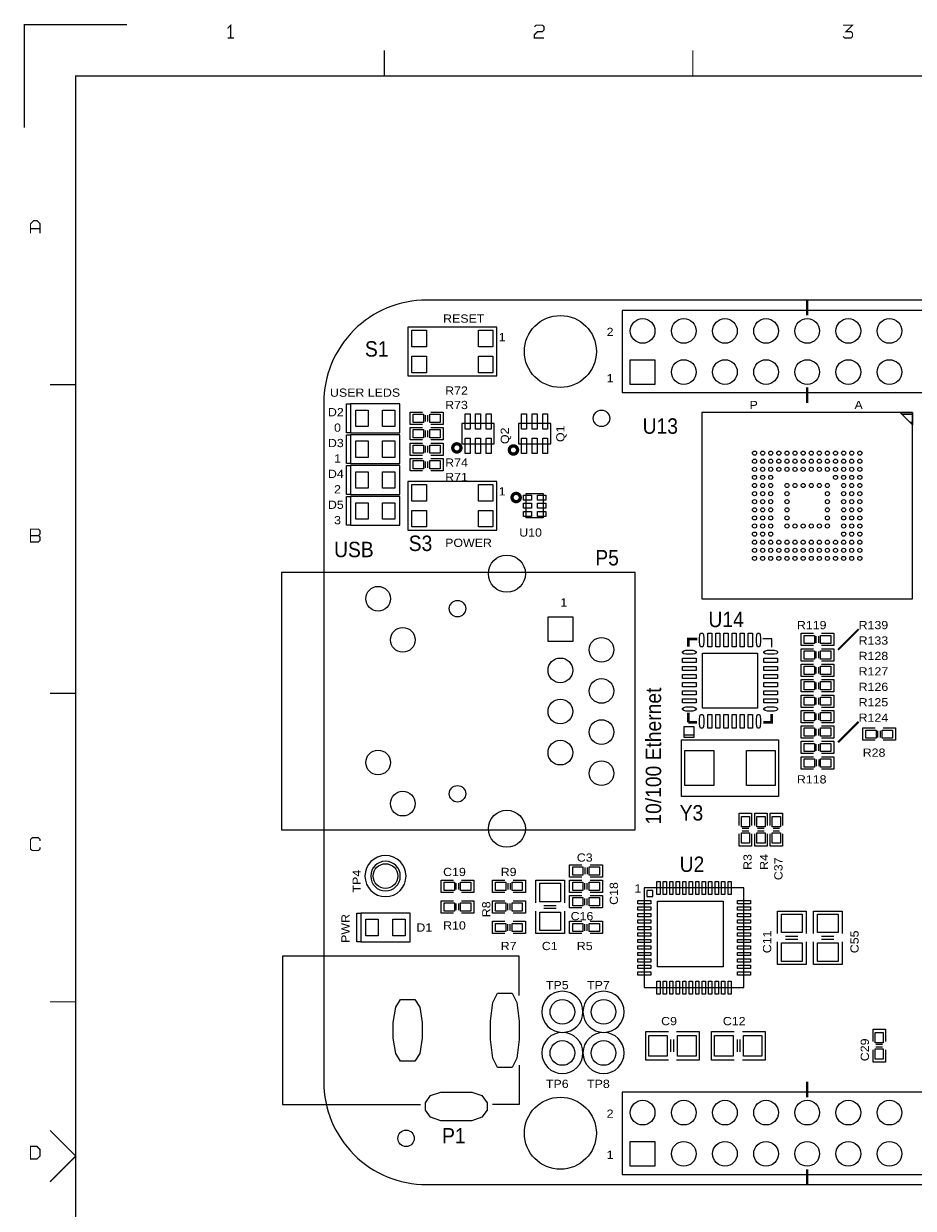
# Model space of a CAD drawing. Extents: x -14006 to 19506, y -9606 to 12409.
# Tile 2 of 20: x -14006 to -5356, y 892 to 12409. Entities that reach past the tile are written whole.
import ezdxf
from ezdxf.enums import TextEntityAlignment as Align

# ---------------------------------------------------------------- set-up
doc = ezdxf.new("R2010")
doc.units = 0
doc.header["$MEASUREMENT"] = 0
doc.layers.get('0').update_dxf_attribs({"linetype": 'CONTINUOUS'})
doc.layers.add('1', color=7, linetype='CONTINUOUS')

# ---------------------------------------------------------------- blocks, each defined once
blk = doc.blocks.new('FIGURE_CIRCLE')
blk.add_circle((0, 0), 0.5)
blk = doc.blocks.new('FIGURE_SQUARE')
blk.add_lwpolyline([(-0.5, -0.5), (-0.5, 0.5), (0.5, 0.5), (0.5, -0.5)], close=True)
blk = doc.blocks.new('FIGURE_OBLONG')
blk.add_lwpolyline([(-0.5, -0.125), (-0.5, 0.125), (-0.416, 0.375), (-0.25, 0.5), (0.25, 0.5), (0.416, 0.375), (0.5, 0.125), (0.5, -0.125), (0.416, -0.375), (0.25, -0.5), (-0.25, -0.5), (-0.416, -0.375)], close=True)

msp = doc.modelspace()

# ---------------------------------------------------------------- linework, layer by layer
at = {"layer": '1'}
for points, const_width in [([(-13000, 12400), (-14000, 12400), (-14000, 11400)], 12), ([(-11993, 12271), (-11993, 12395), (-12024, 12364)], 12), ([(-9040, 12379), (-9024, 12395), (-8962, 12395), (-8947, 12379), (-8947, 12348), (-8962, 12333), (-9009, 12333), (-9040, 12302), (-9040, 12271), (-8947, 12271)], 12), ([(-6040, 12286), (-6024, 12271), (-5962, 12271), (-5947, 12286), (-5947, 12317), (-5962, 12333), (-6009, 12333), (-5947, 12395), (-6040, 12395)], 12), ([(-11962, 12271), (-12024, 12271)], 12), ([(-10500, 12150), (-10500, 11900)], 12), ([(-7500, 11900), (-7500, 12150)], 12), ([(-13500, -9100), (-13500, 11900), (19000, 11900)], 12), ([(-13940, 10371), (-13940, 10464), (-13909, 10495), (-13878, 10495), (-13847, 10464), (-13847, 10371)], 12), ([(-13847, 10417), (-13940, 10417)], 12), ([(-6388, 9572.64), (-6388, 9722.64)], 20), ([(-13750, 8900), (-13500, 8900)], 12), ([(-6388, 8722.64), (-6388, 8872.64)], 20), ([(-13862, 7433), (-13940, 7433)], 12), ([(-5888, 6522.64), (-6088, 6322.64)], 20), ([(-7456, 6427.8), (-7543.16, 6427.8), (-7543.16, 6352.64)], 24), ([(-13500, 5900), (-13750, 5900)], 12), ([(-7543.16, 5710.64), (-7543.16, 5617.48)], 24), ([(-6816, 5617.48), (-6732.84, 5617.48), (-6732.84, 5698.64)], 24), ([(-7543.16, 5617.48), (-7460, 5617.48)], 24), ([(-5888, 5622.64), (-6088, 5422.64)], 20), ([(-13847, 4464), (-13847, 4479), (-13862, 4495), (-13924, 4495), (-13940, 4479), (-13940, 4386), (-13924, 4371), (-13862, 4371), (-13847, 4386), (-13847, 4402)], 12), ([(-13750, 2900), (-13500, 2900)], 12), ([(-6388, 1972.64), (-6388, 2122.64)], 20), ([(-13750, 1650), (-13500, 1400), (-13750, 1150)], 12), ([(-6388, 1122.64), (-6388, 1272.64)], 20)]:
    msp.add_lwpolyline(points, dxfattribs=dict(at, const_width=const_width))
for points in [[(-10088, 9722.64, 0.414214), (-11088, 8722.64)], [(-11088, 2122.64, 0.414214), (-10088, 1122.64)]]:
    msp.add_lwpolyline(points, format="xyb", dxfattribs=at)
for points in [[(512, 9722.64), (-10088, 9722.64)], [(-11088, 8722.64), (-11088, 2122.64)], [(-10128, 8512.64), (-10248, 8512.64), (-10248, 8632.64), (-10128, 8632.64)], [(-10100, 8540.64), (-10100, 8604.64)], [(-10076, 8540.64), (-10076, 8604.64)], [(-10048, 8632.64), (-9928, 8632.64), (-9928, 8512.64)], [(-5468.56, 8614.24), (-5364.36, 8614.24)], [(-5388.56, 8534.24), (-5364.36, 8534.24)], [(-10128, 8362.64), (-10248, 8362.64), (-10248, 8482.64), (-10128, 8482.64)], [(-10100, 8390.64), (-10100, 8454.64)], [(-10076, 8390.64), (-10076, 8454.64)], [(-9928, 8512.64), (-10048, 8512.64)], [(-10048, 8482.64), (-9928, 8482.64), (-9928, 8362.64)], [(-10128, 8212.64), (-10248, 8212.64), (-10248, 8332.64), (-10128, 8332.64)], [(-10100, 8240.64), (-10100, 8304.64)], [(-10076, 8240.64), (-10076, 8304.64)], [(-9928, 8362.64), (-10048, 8362.64)], [(-10048, 8332.64), (-9928, 8332.64), (-9928, 8212.64)], [(-10128, 8062.64), (-10248, 8062.64), (-10248, 8182.64), (-10128, 8182.64)], [(-9928, 8212.64), (-10048, 8212.64)], [(-10048, 8182.64), (-9928, 8182.64), (-9928, 8062.64)], [(-10100, 8090.64), (-10100, 8154.64)], [(-10076, 8090.64), (-10076, 8154.64)], [(-9928, 8062.64), (-10048, 8062.64)], [(-6328, 6362.64), (-6448, 6362.64), (-6448, 6482.64), (-6328, 6482.64)], [(-6300, 6390.64), (-6300, 6454.64)], [(-6276, 6390.64), (-6276, 6454.64)], [(-6248, 6482.64), (-6128, 6482.64), (-6128, 6362.64)], [(-6732.84, 6346.64), (-6732.84, 6427.8), (-6820, 6427.8)], [(-6128, 6362.64), (-6248, 6362.64)], [(-6328, 6212.64), (-6448, 6212.64), (-6448, 6332.64), (-6328, 6332.64)], [(-6300, 6240.64), (-6300, 6304.64)], [(-6276, 6240.64), (-6276, 6304.64)], [(-6248, 6332.64), (-6128, 6332.64), (-6128, 6212.64)], [(-6328, 6062.64), (-6448, 6062.64), (-6448, 6182.64), (-6328, 6182.64)], [(-6300, 6090.64), (-6300, 6154.64)], [(-6276, 6090.64), (-6276, 6154.64)], [(-6128, 6212.64), (-6248, 6212.64)], [(-6248, 6182.64), (-6128, 6182.64), (-6128, 6062.64)], [(-6328, 5912.64), (-6448, 5912.64), (-6448, 6032.64), (-6328, 6032.64)], [(-6300, 5940.64), (-6300, 6004.64)], [(-6276, 5940.64), (-6276, 6004.64)], [(-6128, 6062.64), (-6248, 6062.64)], [(-6248, 6032.64), (-6128, 6032.64), (-6128, 5912.64)], [(-6328, 5762.64), (-6448, 5762.64), (-6448, 5882.64), (-6328, 5882.64)], [(-6128, 5912.64), (-6248, 5912.64)], [(-6248, 5882.64), (-6128, 5882.64), (-6128, 5762.64)], [(-6300, 5790.64), (-6300, 5854.64)], [(-6276, 5790.64), (-6276, 5854.64)], [(-6128, 5762.64), (-6248, 5762.64)], [(-6328, 5612.64), (-6448, 5612.64), (-6448, 5732.64), (-6328, 5732.64)], [(-6300, 5640.64), (-6300, 5704.64)], [(-6276, 5640.64), (-6276, 5704.64)], [(-6248, 5732.64), (-6128, 5732.64), (-6128, 5612.64)], [(-6328, 5462.64), (-6448, 5462.64), (-6448, 5582.64), (-6328, 5582.64)], [(-6300, 5490.64), (-6300, 5554.64)], [(-6276, 5490.64), (-6276, 5554.64)], [(-6128, 5612.64), (-6248, 5612.64)], [(-6248, 5582.64), (-6128, 5582.64), (-6128, 5462.64)], [(-5728, 5442.64), (-5848, 5442.64), (-5848, 5562.64), (-5728, 5562.64)], [(-5700, 5470.64), (-5700, 5534.64)], [(-5676, 5470.64), (-5676, 5534.64)], [(-5648, 5562.64), (-5528, 5562.64), (-5528, 5442.64)], [(-7588, 5494.24), (-7488, 5494.24)], [(-6328, 5312.64), (-6448, 5312.64), (-6448, 5432.64), (-6328, 5432.64)], [(-6128, 5462.64), (-6248, 5462.64)], [(-6248, 5432.64), (-6128, 5432.64), (-6128, 5312.64)], [(-5528, 5442.64), (-5648, 5442.64)], [(-6300, 5340.64), (-6300, 5404.64)], [(-6276, 5340.64), (-6276, 5404.64)], [(-6128, 5312.64), (-6248, 5312.64)], [(-6448, 5282.64), (-6328, 5282.64)], [(-6328, 5162.64), (-6448, 5162.64), (-6448, 5282.64)], [(-6300, 5254.64), (-6300, 5190.64)], [(-6276, 5254.64), (-6276, 5190.64)], [(-6248, 5282.64), (-6128, 5282.64), (-6128, 5162.64), (-6248, 5162.64)], [(-7048, 4612.64), (-7048, 4732.64), (-6928, 4732.64)], [(-6928, 4732.64), (-6928, 4612.64)], [(-6898, 4612.64), (-6898, 4732.64), (-6778, 4732.64)], [(-6778, 4732.64), (-6778, 4612.64)], [(-6748, 4612.64), (-6748, 4732.64), (-6628, 4732.64)], [(-6628, 4732.64), (-6628, 4612.64)], [(-6928, 4532.64), (-6928, 4412.64), (-7048, 4412.64), (-7048, 4532.64)], [(-6956, 4584.64), (-7020, 4584.64)], [(-6956, 4560.64), (-7020, 4560.64)], [(-6778, 4532.64), (-6778, 4412.64), (-6898, 4412.64), (-6898, 4532.64)], [(-6806, 4584.64), (-6870, 4584.64)], [(-6806, 4560.64), (-6870, 4560.64)], [(-6628, 4532.64), (-6628, 4412.64), (-6748, 4412.64), (-6748, 4532.64)], [(-6656, 4584.64), (-6720, 4584.64)], [(-6656, 4560.64), (-6720, 4560.64)], [(-8578, 4112.64), (-8698, 4112.64), (-8698, 4232.64)], [(-8698, 4232.64), (-8578, 4232.64)], [(-8550, 4204.64), (-8550, 4140.64)], [(-8526, 4204.64), (-8526, 4140.64)], [(-8498, 4232.64), (-8378, 4232.64), (-8378, 4112.64), (-8498, 4112.64)], [(-9828, 3962.64), (-9948, 3962.64), (-9948, 4082.64), (-9828, 4082.64)], [(-9800, 3990.64), (-9800, 4054.64)], [(-9776, 3990.64), (-9776, 4054.64)], [(-9748, 4082.64), (-9628, 4082.64), (-9628, 3962.64)], [(-9328, 3962.64), (-9448, 3962.64), (-9448, 4082.64)], [(-9448, 4082.64), (-9328, 4082.64)], [(-9300, 4054.64), (-9300, 3990.64)], [(-9276, 4054.64), (-9276, 3990.64)], [(-9248, 4082.64), (-9128, 4082.64), (-9128, 3962.64), (-9248, 3962.64)], [(-9028, 3862.64), (-9028, 4082.64), (-8748, 4082.64)], [(-8748, 4082.64), (-8748, 3862.64)], [(-8578, 3962.64), (-8698, 3962.64), (-8698, 4082.64), (-8578, 4082.64)], [(-8550, 3990.64), (-8550, 4054.64)], [(-8526, 3990.64), (-8526, 4054.64)], [(-8498, 4082.64), (-8378, 4082.64), (-8378, 3962.64)], [(-9628, 3962.64), (-9748, 3962.64)], [(-8578, 3812.64), (-8698, 3812.64), (-8698, 3932.64), (-8578, 3932.64)], [(-8378, 3962.64), (-8498, 3962.64)], [(-8498, 3932.64), (-8378, 3932.64), (-8378, 3812.64)], [(-9828, 3762.64), (-9948, 3762.64), (-9948, 3882.64), (-9828, 3882.64)], [(-9800, 3790.64), (-9800, 3854.64)], [(-9776, 3790.64), (-9776, 3854.64)], [(-9748, 3882.64), (-9628, 3882.64), (-9628, 3762.64)], [(-9328, 3762.64), (-9448, 3762.64), (-9448, 3882.64), (-9328, 3882.64)], [(-9300, 3790.64), (-9300, 3854.64)], [(-9276, 3790.64), (-9276, 3854.64)], [(-9248, 3882.64), (-9128, 3882.64), (-9128, 3762.64)], [(-8828, 3834.64), (-8948, 3834.64)], [(-8828, 3806.64), (-8948, 3806.64)], [(-8550, 3840.64), (-8550, 3904.64)], [(-8526, 3840.64), (-8526, 3904.64)], [(-8378, 3812.64), (-8498, 3812.64)], [(-9628, 3762.64), (-9748, 3762.64)], [(-9128, 3762.64), (-9248, 3762.64)], [(-8748, 3782.64), (-8748, 3562.64), (-8768, 3562.64), (-9028, 3562.64), (-9028, 3782.64)], [(-6678, 3562.64), (-6678, 3782.64), (-6398, 3782.64)], [(-6398, 3782.64), (-6398, 3562.64)], [(-6328, 3562.64), (-6328, 3782.64), (-6048, 3782.64)], [(-6048, 3782.64), (-6048, 3562.64)], [(-9328, 3562.64), (-9448, 3562.64), (-9448, 3682.64), (-9328, 3682.64)], [(-9300, 3590.64), (-9300, 3654.64)], [(-9276, 3590.64), (-9276, 3654.64)], [(-9248, 3682.64), (-9128, 3682.64), (-9128, 3562.64)], [(-8578, 3562.64), (-8698, 3562.64), (-8698, 3682.64), (-8578, 3682.64)], [(-8550, 3590.64), (-8550, 3654.64)], [(-8526, 3590.64), (-8526, 3654.64)], [(-8498, 3682.64), (-8378, 3682.64), (-8378, 3562.64)], [(-9128, 3562.64), (-9248, 3562.64)], [(-8378, 3562.64), (-8498, 3562.64)], [(-6398, 3482.64), (-6398, 3262.64), (-6418, 3262.64), (-6678, 3262.64), (-6678, 3482.64)], [(-6478, 3534.64), (-6598, 3534.64)], [(-6478, 3506.64), (-6598, 3506.64)], [(-6048, 3482.64), (-6048, 3262.64), (-6068, 3262.64), (-6328, 3262.64), (-6328, 3482.64)], [(-6128, 3534.64), (-6248, 3534.64)], [(-6128, 3506.64), (-6248, 3506.64)], [(-9188, 2962.64), (-9188, 3342.64), (-11488, 3342.64), (-11488, 1902.64), (-10148, 1902.64)], [(-7738, 2332.64), (-7958, 2332.64), (-7958, 2352.64), (-7958, 2612.64), (-7738, 2612.64)], [(-7658, 2612.64), (-7438, 2612.64), (-7438, 2332.64)], [(-7098, 2332.64), (-7318, 2332.64), (-7318, 2612.64)], [(-7318, 2612.64), (-7098, 2612.64)], [(-7018, 2612.64), (-6798, 2612.64), (-6798, 2592.64), (-6798, 2332.64), (-7018, 2332.64)], [(-5748, 2512.64), (-5748, 2632.64), (-5628, 2632.64)], [(-5628, 2632.64), (-5628, 2512.64)], [(-7714, 2412.64), (-7714, 2532.64)], [(-7686, 2412.64), (-7686, 2532.64)], [(-7070, 2532.64), (-7070, 2412.64)], [(-7042, 2532.64), (-7042, 2412.64)], [(-5628, 2432.64), (-5628, 2312.64), (-5748, 2312.64), (-5748, 2432.64)], [(-5656, 2484.64), (-5720, 2484.64)], [(-5656, 2460.64), (-5720, 2460.64)], [(-7438, 2332.64), (-7658, 2332.64)], [(-9188, 2282.64), (-9188, 1902.64), (-9448, 1902.64)], [(-10088, 1122.64), (512, 1122.64)]]:
    msp.add_lwpolyline(points, dxfattribs=at)
for points in [[(-7788, 8822.64), (1012, 8822.64), (1012, 9622.64), (-7788, 9622.64), (-8188, 9622.64), (-8188, 8822.64)], [(-9404.92, 9458.88), (-10271.08, 9458.88), (-10271.08, 8986.4), (-9404.92, 8986.4)], [(-10868, 8432.64), (-10868, 8712.64), (-10828, 8712.64), (-10828, 8432.64)], [(-10828, 8432.64), (-10348, 8432.64), (-10348, 8712.64), (-10828, 8712.64)], [(-7411.64, 8628.16), (-7411.64, 6817.12), (-5364.36, 6817.12), (-5364.36, 8628.16)], [(-5364.36, 8510.04), (-5482.48, 8628.16), (-5364.36, 8628.16)], [(-10868, 8132.64), (-10868, 8412.64), (-10828, 8412.64), (-10828, 8132.64)], [(-10828, 8132.64), (-10348, 8132.64), (-10348, 8412.64), (-10828, 8412.64)], [(-9430.52, 8521.08), (-9745.48, 8521.08), (-9745.48, 8324.2), (-9430.52, 8324.2)], [(-8880.52, 8521.08), (-9195.48, 8521.08), (-9195.48, 8324.2), (-8880.52, 8324.2)], [(-10868, 7832.64), (-10868, 8112.64), (-10828, 8112.64), (-10828, 7832.64)], [(-10828, 7832.64), (-10348, 7832.64), (-10348, 8112.64), (-10828, 8112.64)], [(-9404.92, 7958.88), (-10271.08, 7958.88), (-10271.08, 7486.4), (-9404.92, 7486.4)], [(-8955.32, 7840.76), (-8955.32, 7604.52), (-9120.68, 7604.52), (-9120.68, 7840.76)], [(-10868, 7532.64), (-10868, 7812.64), (-10828, 7812.64), (-10828, 7532.64)], [(-10828, 7532.64), (-10348, 7532.64), (-10348, 7812.64), (-10828, 7812.64)], [(-11500, 7074.64), (-11500, 4570.64), (-8060, 4570.64), (-8060, 7074.64)], [(-7588, 5572.64), (-7588, 5472.64), (-7488, 5472.64), (-7488, 5572.64)], [(-7610.44, 4897.04), (-7610.44, 5448.24), (-6665.56, 5448.24), (-6665.56, 4897.04)], [(-7972.24, 3038.4), (-7003.76, 3038.4), (-7003.76, 4006.88), (-7972.24, 4006.88)], [(-7948, 3922.64), (-7888, 3922.64), (-7888, 3982.64), (-7948, 3982.64)], [(-10768, 3482.64), (-10768, 3762.64), (-10728, 3762.64), (-10728, 3482.64)], [(-10728, 3482.64), (-10248, 3482.64), (-10248, 3762.64), (-10728, 3762.64)], [(-7788, 1222.64), (1012, 1222.64), (1012, 2022.64), (-7788, 2022.64), (-8188, 2022.64), (-8188, 1222.64)]]:
    msp.add_lwpolyline(points, close=True, dxfattribs=at)
at = {"layer": '1', "const_width": 32}
for points in [[(-9754.2, 8285.16, 1), (-9834.28, 8285.16, 1)], [(-9204.2, 8265.16, 1), (-9284.28, 8265.16, 1)], [(-9178, 7802.64, 1), (-9258, 7802.64, 1)]]:
    msp.add_lwpolyline(points, format="xyb", close=True, dxfattribs=at)
at = {"layer": '1', "const_width": 12}
for points in [[(-13940, 7371), (-13862, 7371), (-13847, 7386), (-13847, 7417), (-13862, 7433), (-13847, 7448), (-13847, 7479), (-13862, 7495), (-13940, 7495), (-13940, 7433)], [(-13940, 1371), (-13878, 1371), (-13847, 1402), (-13847, 1464), (-13878, 1495), (-13940, 1495)]]:
    msp.add_lwpolyline(points, close=True, dxfattribs=at)
at = {"layer": '1'}
for points in [[(-10288, 4122.64, 1), (-10688, 4122.64, 1)], [(-10344, 4122.64, 1), (-10632, 4122.64, 1)], [(-8568, 2802.64, 1), (-8968, 2802.64, 1)], [(-8168, 2802.64, 1), (-8568, 2802.64, 1)], [(-8568, 2402.64, 1), (-8968, 2402.64, 1)], [(-8168, 2402.64, 1), (-8568, 2402.64, 1)]]:
    msp.add_lwpolyline(points, format="xyb", close=True, dxfattribs=at)

# ---------------------------------------------------------------- block references
for name, p, xscale, yscale in [('FIGURE_CIRCLE', (-8788, 9222.64), 700, 700), ('FIGURE_CIRCLE', (-7988, 9422.64), 240, 240), ('FIGURE_CIRCLE', (-7588, 9422.64), 240, 240), ('FIGURE_CIRCLE', (-7188, 9422.64), 240, 240), ('FIGURE_CIRCLE', (-6788, 9422.64), 240, 240), ('FIGURE_CIRCLE', (-6388, 9422.64), 240, 240), ('FIGURE_CIRCLE', (-5988, 9422.64), 240, 240), ('FIGURE_CIRCLE', (-5588, 9422.64), 240, 240), ('FIGURE_SQUARE', (-10160.84, 9348.64), 140, 160), ('FIGURE_SQUARE', (-9515.16, 9348.64), 140, 160), ('FIGURE_SQUARE', (-10160.84, 9096.64), 140, 160), ('FIGURE_SQUARE', (-9515.16, 9096.64), 140, 160), ('FIGURE_SQUARE', (-7988, 9022.64), 240, 240), ('FIGURE_CIRCLE', (-7588, 9022.64), 240, 240), ('FIGURE_CIRCLE', (-7188, 9022.64), 240, 240), ('FIGURE_CIRCLE', (-6788, 9022.64), 240, 240), ('FIGURE_CIRCLE', (-6388, 9022.64), 240, 240), ('FIGURE_CIRCLE', (-5988, 9022.64), 240, 240), ('FIGURE_CIRCLE', (-5588, 9022.64), 240, 240), ('FIGURE_SQUARE', (-10718, 8572.64), 120, 160), ('FIGURE_SQUARE', (-10458, 8572.64), 120, 160), ('FIGURE_CIRCLE', (-8388, 8572.64), 160, 160), ('FIGURE_SQUARE', (-10168, 8572.64), 100, 80), ('FIGURE_SQUARE', (-10008, 8572.64), 100, 80), ('FIGURE_SQUARE', (-9690.36, 8540.76), 48, 149.6), ('FIGURE_SQUARE', (-9588, 8540.76), 48, 149.6), ('FIGURE_SQUARE', (-9485.64, 8540.76), 48, 149.6), ('FIGURE_SQUARE', (-9140.36, 8540.76), 48, 149.6), ('FIGURE_SQUARE', (-9038, 8540.76), 48, 149.6), ('FIGURE_SQUARE', (-8935.64, 8540.76), 48, 149.6), ('FIGURE_SQUARE', (-10168, 8422.64), 100, 80), ('FIGURE_SQUARE', (-10008, 8422.64), 100, 80), ('FIGURE_SQUARE', (-10718, 8272.64), 120, 160), ('FIGURE_SQUARE', (-10458, 8272.64), 120, 160), ('FIGURE_SQUARE', (-10168, 8272.64), 100, 80), ('FIGURE_SQUARE', (-10008, 8272.64), 100, 80), ('FIGURE_SQUARE', (-9690.36, 8304.52), 48, 149.6), ('FIGURE_SQUARE', (-9588, 8304.52), 48, 149.6), ('FIGURE_SQUARE', (-9485.64, 8304.52), 48, 149.6), ('FIGURE_SQUARE', (-9140.36, 8304.52), 48, 149.6), ('FIGURE_SQUARE', (-9038, 8304.52), 48, 149.6), ('FIGURE_SQUARE', (-8935.64, 8304.52), 48, 149.6), ('FIGURE_CIRCLE', (-6899.8, 8234.44), 40, 40), ('FIGURE_CIRCLE', (-6821.08, 8234.44), 40, 40), ('FIGURE_CIRCLE', (-6742.32, 8234.44), 40, 40), ('FIGURE_CIRCLE', (-6663.6, 8234.44), 40, 40), ('FIGURE_CIRCLE', (-6584.84, 8234.44), 40, 40), ('FIGURE_CIRCLE', (-6506.12, 8234.44), 40, 40), ('FIGURE_CIRCLE', (-6427.36, 8234.44), 40, 40), ('FIGURE_CIRCLE', (-6348.64, 8234.44), 40, 40), ('FIGURE_CIRCLE', (-6269.88, 8234.44), 40, 40), ('FIGURE_CIRCLE', (-6191.16, 8234.44), 40, 40), ('FIGURE_CIRCLE', (-6112.4, 8234.44), 40, 40), ('FIGURE_CIRCLE', (-6033.68, 8234.44), 40, 40), ('FIGURE_CIRCLE', (-5954.92, 8234.44), 40, 40), ('FIGURE_CIRCLE', (-5876.2, 8234.44), 40, 40), ('FIGURE_SQUARE', (-10168, 8122.64), 100, 80), ('FIGURE_SQUARE', (-10008, 8122.64), 100, 80), ('FIGURE_CIRCLE', (-6899.8, 8155.72), 40, 40), ('FIGURE_CIRCLE', (-6899.8, 8076.96), 40, 40), ('FIGURE_CIRCLE', (-6821.08, 8155.72), 40, 40), ('FIGURE_CIRCLE', (-6821.08, 8076.96), 40, 40), ('FIGURE_CIRCLE', (-6742.32, 8155.72), 40, 40), ('FIGURE_CIRCLE', (-6742.32, 8076.96), 40, 40), ('FIGURE_CIRCLE', (-6663.6, 8155.72), 40, 40), ('FIGURE_CIRCLE', (-6663.6, 8076.96), 40, 40), ('FIGURE_CIRCLE', (-6584.84, 8155.72), 40, 40), ('FIGURE_CIRCLE', (-6584.84, 8076.96), 40, 40), ('FIGURE_CIRCLE', (-6506.12, 8155.72), 40, 40), ('FIGURE_CIRCLE', (-6506.12, 8076.96), 40, 40), ('FIGURE_CIRCLE', (-6427.36, 8155.72), 40, 40), ('FIGURE_CIRCLE', (-6427.36, 8076.96), 40, 40), ('FIGURE_CIRCLE', (-6348.64, 8155.72), 40, 40), ('FIGURE_CIRCLE', (-6348.64, 8076.96), 40, 40), ('FIGURE_CIRCLE', (-6269.88, 8155.72), 40, 40), ('FIGURE_CIRCLE', (-6269.88, 8076.96), 40, 40), ('FIGURE_CIRCLE', (-6191.16, 8155.72), 40, 40), ('FIGURE_CIRCLE', (-6191.16, 8076.96), 40, 40), ('FIGURE_CIRCLE', (-6112.4, 8155.72), 40, 40), ('FIGURE_CIRCLE', (-6112.4, 8076.96), 40, 40), ('FIGURE_CIRCLE', (-6033.68, 8155.72), 40, 40), ('FIGURE_CIRCLE', (-6033.68, 8076.96), 40, 40), ('FIGURE_CIRCLE', (-5954.92, 8155.72), 40, 40), ('FIGURE_CIRCLE', (-5954.92, 8076.96), 40, 40), ('FIGURE_CIRCLE', (-5876.2, 8155.72), 40, 40), ('FIGURE_CIRCLE', (-5876.2, 8076.96), 40, 40), ('FIGURE_SQUARE', (-10718, 7972.64), 120, 160), ('FIGURE_SQUARE', (-10458, 7972.64), 120, 160), ('FIGURE_CIRCLE', (-6899.8, 7998.24), 40, 40), ('FIGURE_CIRCLE', (-6821.08, 7998.24), 40, 40), ('FIGURE_CIRCLE', (-6742.32, 7998.24), 40, 40), ('FIGURE_CIRCLE', (-6112.4, 7998.24), 40, 40), ('FIGURE_CIRCLE', (-6033.68, 7998.24), 40, 40), ('FIGURE_CIRCLE', (-5954.92, 7998.24), 40, 40), ('FIGURE_CIRCLE', (-5876.2, 7998.24), 40, 40), ('FIGURE_SQUARE', (-10160.84, 7848.64), 140, 160), ('FIGURE_SQUARE', (-9515.16, 7848.64), 140, 160), ('FIGURE_CIRCLE', (-6899.8, 7919.48), 40, 40), ('FIGURE_CIRCLE', (-6899.8, 7840.76), 40, 40), ('FIGURE_CIRCLE', (-6821.08, 7919.48), 40, 40), ('FIGURE_CIRCLE', (-6821.08, 7840.76), 40, 40), ('FIGURE_CIRCLE', (-6742.32, 7919.48), 40, 40), ('FIGURE_CIRCLE', (-6742.32, 7840.76), 40, 40), ('FIGURE_CIRCLE', (-6584.84, 7919.48), 40, 40), ('FIGURE_CIRCLE', (-6584.84, 7840.76), 40, 40), ('FIGURE_CIRCLE', (-6506.12, 7919.48), 40, 40), ('FIGURE_CIRCLE', (-6427.36, 7919.48), 40, 40), ('FIGURE_CIRCLE', (-6348.64, 7919.48), 40, 40), ('FIGURE_CIRCLE', (-6269.88, 7919.48), 40, 40), ('FIGURE_CIRCLE', (-6191.16, 7919.48), 40, 40), ('FIGURE_CIRCLE', (-6191.16, 7840.76), 40, 40), ('FIGURE_CIRCLE', (-6033.68, 7919.48), 40, 40), ('FIGURE_CIRCLE', (-6033.68, 7840.76), 40, 40), ('FIGURE_CIRCLE', (-5954.92, 7919.48), 40, 40), ('FIGURE_CIRCLE', (-5954.92, 7840.76), 40, 40), ('FIGURE_CIRCLE', (-5876.2, 7919.48), 40, 40), ('FIGURE_CIRCLE', (-5876.2, 7840.76), 40, 40), ('FIGURE_SQUARE', (-10718, 7672.64), 120, 160), ('FIGURE_SQUARE', (-10458, 7672.64), 120, 160), ('FIGURE_SQUARE', (-9107.12, 7801.36), 80, 48), ('FIGURE_SQUARE', (-9107.12, 7722.64), 80, 48), ('FIGURE_SQUARE', (-8968.88, 7801.36), 80, 48), ('FIGURE_SQUARE', (-8968.88, 7722.64), 80, 48), ('FIGURE_CIRCLE', (-6899.8, 7762), 40, 40), ('FIGURE_CIRCLE', (-6821.08, 7762), 40, 40), ('FIGURE_CIRCLE', (-6742.32, 7762), 40, 40), ('FIGURE_CIRCLE', (-6584.84, 7762), 40, 40), ('FIGURE_CIRCLE', (-6191.16, 7762), 40, 40), ('FIGURE_CIRCLE', (-6033.68, 7762), 40, 40), ('FIGURE_CIRCLE', (-5954.92, 7762), 40, 40), ('FIGURE_CIRCLE', (-5876.2, 7762), 40, 40), ('FIGURE_SQUARE', (-10160.84, 7596.64), 140, 160), ('FIGURE_SQUARE', (-9515.16, 7596.64), 140, 160), ('FIGURE_SQUARE', (-9107.12, 7643.92), 80, 48), ('FIGURE_SQUARE', (-8968.88, 7643.92), 80, 48), ('FIGURE_CIRCLE', (-6899.8, 7683.28), 40, 40), ('FIGURE_CIRCLE', (-6899.8, 7604.52), 40, 40), ('FIGURE_CIRCLE', (-6821.08, 7683.28), 40, 40), ('FIGURE_CIRCLE', (-6821.08, 7604.52), 40, 40), ('FIGURE_CIRCLE', (-6742.32, 7683.28), 40, 40), ('FIGURE_CIRCLE', (-6742.32, 7604.52), 40, 40), ('FIGURE_CIRCLE', (-6584.84, 7683.28), 40, 40), ('FIGURE_CIRCLE', (-6584.84, 7604.52), 40, 40), ('FIGURE_CIRCLE', (-6191.16, 7683.28), 40, 40), ('FIGURE_CIRCLE', (-6191.16, 7604.52), 40, 40), ('FIGURE_CIRCLE', (-6033.68, 7683.28), 40, 40), ('FIGURE_CIRCLE', (-6033.68, 7604.52), 40, 40), ('FIGURE_CIRCLE', (-5954.92, 7683.28), 40, 40), ('FIGURE_CIRCLE', (-5954.92, 7604.52), 40, 40), ('FIGURE_CIRCLE', (-5876.2, 7683.28), 40, 40), ('FIGURE_CIRCLE', (-5876.2, 7604.52), 40, 40), ('FIGURE_CIRCLE', (-6899.8, 7525.8), 40, 40), ('FIGURE_CIRCLE', (-6821.08, 7525.8), 40, 40), ('FIGURE_CIRCLE', (-6742.32, 7525.8), 40, 40), ('FIGURE_CIRCLE', (-6584.84, 7525.8), 40, 40), ('FIGURE_CIRCLE', (-6506.12, 7525.8), 40, 40), ('FIGURE_CIRCLE', (-6427.36, 7525.8), 40, 40), ('FIGURE_CIRCLE', (-6348.64, 7525.8), 40, 40), ('FIGURE_CIRCLE', (-6269.88, 7525.8), 40, 40), ('FIGURE_CIRCLE', (-6191.16, 7525.8), 40, 40), ('FIGURE_CIRCLE', (-6033.68, 7525.8), 40, 40), ('FIGURE_CIRCLE', (-5954.92, 7525.8), 40, 40), ('FIGURE_CIRCLE', (-5876.2, 7525.8), 40, 40), ('FIGURE_CIRCLE', (-6899.8, 7447.04), 40, 40), ('FIGURE_CIRCLE', (-6899.8, 7368.32), 40, 40), ('FIGURE_CIRCLE', (-6821.08, 7447.04), 40, 40), ('FIGURE_CIRCLE', (-6821.08, 7368.32), 40, 40), ('FIGURE_CIRCLE', (-6742.32, 7447.04), 40, 40), ('FIGURE_CIRCLE', (-6742.32, 7368.32), 40, 40), ('FIGURE_CIRCLE', (-6663.6, 7368.32), 40, 40), ('FIGURE_CIRCLE', (-6584.84, 7368.32), 40, 40), ('FIGURE_CIRCLE', (-6506.12, 7368.32), 40, 40), ('FIGURE_CIRCLE', (-6427.36, 7368.32), 40, 40), ('FIGURE_CIRCLE', (-6348.64, 7368.32), 40, 40), ('FIGURE_CIRCLE', (-6269.88, 7368.32), 40, 40), ('FIGURE_CIRCLE', (-6191.16, 7368.32), 40, 40), ('FIGURE_CIRCLE', (-6112.4, 7368.32), 40, 40), ('FIGURE_CIRCLE', (-6033.68, 7447.04), 40, 40), ('FIGURE_CIRCLE', (-6033.68, 7368.32), 40, 40), ('FIGURE_CIRCLE', (-5954.92, 7447.04), 40, 40), ('FIGURE_CIRCLE', (-5954.92, 7368.32), 40, 40), ('FIGURE_CIRCLE', (-5876.2, 7447.04), 40, 40), ('FIGURE_CIRCLE', (-5876.2, 7368.32), 40, 40), ('FIGURE_CIRCLE', (-6899.8, 7289.56), 40, 40), ('FIGURE_CIRCLE', (-6821.08, 7289.56), 40, 40), ('FIGURE_CIRCLE', (-6742.32, 7289.56), 40, 40), ('FIGURE_CIRCLE', (-6663.6, 7289.56), 40, 40), ('FIGURE_CIRCLE', (-6584.84, 7289.56), 40, 40), ('FIGURE_CIRCLE', (-6506.12, 7289.56), 40, 40), ('FIGURE_CIRCLE', (-6427.36, 7289.56), 40, 40), ('FIGURE_CIRCLE', (-6348.64, 7289.56), 40, 40), ('FIGURE_CIRCLE', (-6269.88, 7289.56), 40, 40), ('FIGURE_CIRCLE', (-6191.16, 7289.56), 40, 40), ('FIGURE_CIRCLE', (-6112.4, 7289.56), 40, 40), ('FIGURE_CIRCLE', (-6033.68, 7289.56), 40, 40), ('FIGURE_CIRCLE', (-5954.92, 7289.56), 40, 40), ('FIGURE_CIRCLE', (-5876.2, 7289.56), 40, 40), ('FIGURE_CIRCLE', (-9308, 7062.64), 360, 360), ('FIGURE_CIRCLE', (-6899.8, 7210.84), 40, 40), ('FIGURE_CIRCLE', (-6821.08, 7210.84), 40, 40), ('FIGURE_CIRCLE', (-6742.32, 7210.84), 40, 40), ('FIGURE_CIRCLE', (-6663.6, 7210.84), 40, 40), ('FIGURE_CIRCLE', (-6584.84, 7210.84), 40, 40), ('FIGURE_CIRCLE', (-6506.12, 7210.84), 40, 40), ('FIGURE_CIRCLE', (-6427.36, 7210.84), 40, 40), ('FIGURE_CIRCLE', (-6348.64, 7210.84), 40, 40), ('FIGURE_CIRCLE', (-6269.88, 7210.84), 40, 40), ('FIGURE_CIRCLE', (-6191.16, 7210.84), 40, 40), ('FIGURE_CIRCLE', (-6112.4, 7210.84), 40, 40), ('FIGURE_CIRCLE', (-6033.68, 7210.84), 40, 40), ('FIGURE_CIRCLE', (-5954.92, 7210.84), 40, 40), ('FIGURE_CIRCLE', (-5876.2, 7210.84), 40, 40), ('FIGURE_CIRCLE', (-10560, 6818.64), 240, 240), ('FIGURE_CIRCLE', (-9788, 6722.64), 160, 160), ('FIGURE_SQUARE', (-8788, 6522.64), 240, 240), ('FIGURE_CIRCLE', (-10320, 6418.64), 240, 240), ('FIGURE_OBLONG', (-7413.8, 6418.64), 40, 132), ('FIGURE_SQUARE', (-7335, 6418.64), 40, 132), ('FIGURE_SQUARE', (-7256.2, 6418.64), 40, 132), ('FIGURE_SQUARE', (-7177.4, 6418.64), 40, 132), ('FIGURE_SQUARE', (-7098.6, 6418.64), 40, 132), ('FIGURE_SQUARE', (-7019.8, 6418.64), 40, 132), ('FIGURE_SQUARE', (-6941, 6418.64), 40, 132), ('FIGURE_OBLONG', (-6862.2, 6418.64), 40, 132), ('FIGURE_SQUARE', (-6368, 6422.64), 100, 80), ('FIGURE_SQUARE', (-6208, 6422.64), 100, 80), ('FIGURE_CIRCLE', (-8388, 6322.64), 240, 240), ('FIGURE_CIRCLE', (-8788, 6122.64), 240, 240), ('FIGURE_OBLONG', (-7534, 6298.44), 132, 40), ('FIGURE_SQUARE', (-7534, 6219.64), 132, 40), ('FIGURE_SQUARE', (-7138, 6022.64), 536, 536), ('FIGURE_OBLONG', (-6742, 6298.44), 132, 40), ('FIGURE_SQUARE', (-6742, 6219.64), 132, 40), ('FIGURE_SQUARE', (-6368, 6272.64), 100, 80), ('FIGURE_SQUARE', (-6208, 6272.64), 100, 80), ('FIGURE_SQUARE', (-7534, 6140.84), 132, 40), ('FIGURE_SQUARE', (-6742, 6140.84), 132, 40), ('FIGURE_SQUARE', (-6368, 6122.64), 100, 80), ('FIGURE_SQUARE', (-6208, 6122.64), 100, 80), ('FIGURE_CIRCLE', (-8388, 5922.64), 240, 240), ('FIGURE_SQUARE', (-7534, 6062.04), 132, 40), ('FIGURE_SQUARE', (-7534, 5983.24), 132, 40), ('FIGURE_SQUARE', (-6742, 6062.04), 132, 40), ('FIGURE_SQUARE', (-6742, 5983.24), 132, 40), ('FIGURE_SQUARE', (-6368, 5972.64), 100, 80), ('FIGURE_SQUARE', (-6208, 5972.64), 100, 80), ('FIGURE_SQUARE', (-7534, 5904.44), 132, 40), ('FIGURE_SQUARE', (-6742, 5904.44), 132, 40), ('FIGURE_CIRCLE', (-8788, 5722.64), 240, 240), ('FIGURE_SQUARE', (-7534, 5825.64), 132, 40), ('FIGURE_OBLONG', (-7534, 5746.84), 132, 40), ('FIGURE_SQUARE', (-6742, 5825.64), 132, 40), ('FIGURE_OBLONG', (-6742, 5746.84), 132, 40), ('FIGURE_SQUARE', (-6368, 5822.64), 100, 80), ('FIGURE_SQUARE', (-6208, 5822.64), 100, 80), ('FIGURE_OBLONG', (-7413.8, 5626.64), 40, 132), ('FIGURE_SQUARE', (-7335, 5626.64), 40, 132), ('FIGURE_SQUARE', (-7256.2, 5626.64), 40, 132), ('FIGURE_SQUARE', (-7177.4, 5626.64), 40, 132), ('FIGURE_SQUARE', (-7098.6, 5626.64), 40, 132), ('FIGURE_SQUARE', (-7019.8, 5626.64), 40, 132), ('FIGURE_SQUARE', (-6941, 5626.64), 40, 132), ('FIGURE_OBLONG', (-6862.2, 5626.64), 40, 132), ('FIGURE_SQUARE', (-6368, 5672.64), 100, 80), ('FIGURE_SQUARE', (-6208, 5672.64), 100, 80), ('FIGURE_CIRCLE', (-8388, 5522.64), 240, 240), ('FIGURE_SQUARE', (-6368, 5522.64), 100, 80), ('FIGURE_SQUARE', (-6208, 5522.64), 100, 80), ('FIGURE_SQUARE', (-5768, 5502.64), 100, 80), ('FIGURE_SQUARE', (-5608, 5502.64), 100, 80), ('FIGURE_CIRCLE', (-8788, 5322.64), 240, 240), ('FIGURE_CIRCLE', (-10560, 5226.64), 240, 240), ('FIGURE_SQUARE', (-7437.2, 5172.64), 280, 340), ('FIGURE_SQUARE', (-6838.8, 5172.64), 280, 340), ('FIGURE_SQUARE', (-6368, 5372.64), 100, 80), ('FIGURE_SQUARE', (-6208, 5372.64), 100, 80), ('FIGURE_CIRCLE', (-8388, 5122.64), 240, 240), ('FIGURE_SQUARE', (-6368, 5222.64), 100, 80), ('FIGURE_SQUARE', (-6208, 5222.64), 100, 80), ('FIGURE_CIRCLE', (-9788, 4922.64), 160, 160), ('FIGURE_CIRCLE', (-10320, 4826.64), 240, 240), ('FIGURE_CIRCLE', (-9308, 4582.64), 360, 360), ('FIGURE_SQUARE', (-6988, 4652.64), 80, 100), ('FIGURE_SQUARE', (-6838, 4652.64), 80, 100), ('FIGURE_SQUARE', (-6688, 4652.64), 80, 100), ('FIGURE_SQUARE', (-6988, 4492.64), 80, 100), ('FIGURE_SQUARE', (-6838, 4492.64), 80, 100), ('FIGURE_SQUARE', (-6688, 4492.64), 80, 100), ('FIGURE_CIRCLE', (-10488, 4122.64), 240, 240), ('FIGURE_SQUARE', (-8618, 4172.64), 100, 80), ('FIGURE_SQUARE', (-8458, 4172.64), 100, 80), ('FIGURE_SQUARE', (-9868, 4022.64), 100, 80), ('FIGURE_SQUARE', (-9708, 4022.64), 100, 80), ('FIGURE_SQUARE', (-9368, 4022.64), 100, 80), ('FIGURE_SQUARE', (-9208, 4022.64), 100, 80), ('FIGURE_SQUARE', (-8888, 3962.64), 200, 180), ('FIGURE_SQUARE', (-8618, 4022.64), 100, 80), ('FIGURE_SQUARE', (-8458, 4022.64), 100, 80), ('FIGURE_SQUARE', (-7834.44, 4006.88), 31.48, 126), ('FIGURE_SQUARE', (-7771.48, 4006.88), 31.48, 126), ('FIGURE_SQUARE', (-7708.48, 4006.88), 31.48, 126), ('FIGURE_SQUARE', (-7645.48, 4006.88), 31.48, 126), ('FIGURE_SQUARE', (-7582.48, 4006.88), 31.48, 126), ('FIGURE_SQUARE', (-7519.48, 4006.88), 31.48, 126), ('FIGURE_SQUARE', (-7456.52, 4006.88), 31.48, 126), ('FIGURE_SQUARE', (-7393.52, 4006.88), 31.48, 126), ('FIGURE_SQUARE', (-7330.52, 4006.88), 31.48, 126), ('FIGURE_SQUARE', (-7267.52, 4006.88), 31.48, 126), ('FIGURE_SQUARE', (-7204.52, 4006.88), 31.48, 126), ('FIGURE_SQUARE', (-7141.56, 4006.88), 31.48, 126), ('FIGURE_SQUARE', (-9868, 3822.64), 100, 80), ('FIGURE_SQUARE', (-9708, 3822.64), 100, 80), ('FIGURE_SQUARE', (-9368, 3822.64), 100, 80), ('FIGURE_SQUARE', (-9208, 3822.64), 100, 80), ('FIGURE_SQUARE', (-8618, 3872.64), 100, 80), ('FIGURE_SQUARE', (-8458, 3872.64), 100, 80), ('FIGURE_SQUARE', (-7972.24, 3869.08), 126, 31.48), ('FIGURE_SQUARE', (-7972.24, 3806.12), 126, 31.48), ('FIGURE_SQUARE', (-7523.44, 3558.08), 637.8, 637.8), ('FIGURE_SQUARE', (-7003.76, 3869.08), 126, 31.48), ('FIGURE_SQUARE', (-7003.76, 3806.12), 126, 31.48), ('FIGURE_SQUARE', (-10618, 3622.64), 120, 160), ('FIGURE_SQUARE', (-10358, 3622.64), 120, 160), ('FIGURE_SQUARE', (-8888, 3682.64), 200, 180), ('FIGURE_SQUARE', (-7972.24, 3743.12), 126, 31.48), ('FIGURE_SQUARE', (-7972.24, 3680.12), 126, 31.48), ('FIGURE_SQUARE', (-7003.76, 3743.12), 126, 31.48), ('FIGURE_SQUARE', (-7003.76, 3680.12), 126, 31.48), ('FIGURE_SQUARE', (-6538, 3662.64), 200, 180), ('FIGURE_SQUARE', (-6188, 3662.64), 200, 180), ('FIGURE_SQUARE', (-9368, 3622.64), 100, 80), ('FIGURE_SQUARE', (-9208, 3622.64), 100, 80), ('FIGURE_SQUARE', (-8618, 3622.64), 100, 80), ('FIGURE_SQUARE', (-8458, 3622.64), 100, 80), ('FIGURE_SQUARE', (-7972.24, 3617.12), 126, 31.48), ('FIGURE_SQUARE', (-7003.76, 3617.12), 126, 31.48), ('FIGURE_SQUARE', (-7972.24, 3554.12), 126, 31.48), ('FIGURE_SQUARE', (-7972.24, 3491.16), 126, 31.48), ('FIGURE_SQUARE', (-7003.76, 3554.12), 126, 31.48), ('FIGURE_SQUARE', (-7003.76, 3491.16), 126, 31.48), ('FIGURE_SQUARE', (-6538, 3382.64), 200, 180), ('FIGURE_SQUARE', (-6188, 3382.64), 200, 180), ('FIGURE_SQUARE', (-7972.24, 3428.16), 126, 31.48), ('FIGURE_SQUARE', (-7972.24, 3365.16), 126, 31.48), ('FIGURE_SQUARE', (-7003.76, 3428.16), 126, 31.48), ('FIGURE_SQUARE', (-7003.76, 3365.16), 126, 31.48), ('FIGURE_SQUARE', (-7972.24, 3302.16), 126, 31.48), ('FIGURE_SQUARE', (-7972.24, 3239.16), 126, 31.48), ('FIGURE_SQUARE', (-7003.76, 3302.16), 126, 31.48), ('FIGURE_SQUARE', (-7003.76, 3239.16), 126, 31.48), ('FIGURE_SQUARE', (-7972.24, 3176.2), 126, 31.48), ('FIGURE_SQUARE', (-7003.76, 3176.2), 126, 31.48), ('FIGURE_SQUARE', (-7834.44, 3038.4), 31.48, 126), ('FIGURE_SQUARE', (-7771.48, 3038.4), 31.48, 126), ('FIGURE_SQUARE', (-7708.48, 3038.4), 31.48, 126), ('FIGURE_SQUARE', (-7645.48, 3038.4), 31.48, 126), ('FIGURE_SQUARE', (-7582.48, 3038.4), 31.48, 126), ('FIGURE_SQUARE', (-7519.48, 3038.4), 31.48, 126), ('FIGURE_SQUARE', (-7456.52, 3038.4), 31.48, 126), ('FIGURE_SQUARE', (-7393.52, 3038.4), 31.48, 126), ('FIGURE_SQUARE', (-7330.52, 3038.4), 31.48, 126), ('FIGURE_SQUARE', (-7267.52, 3038.4), 31.48, 126), ('FIGURE_SQUARE', (-7204.52, 3038.4), 31.48, 126), ('FIGURE_SQUARE', (-7141.56, 3038.4), 31.48, 126), ('FIGURE_OBLONG', (-10272, 2622.64), 280, 600), ('FIGURE_OBLONG', (-9328, 2622.64), 280, 720), ('FIGURE_CIRCLE', (-8768, 2802.64), 240, 240), ('FIGURE_CIRCLE', (-8368, 2802.64), 240, 240), ('FIGURE_SQUARE', (-7838, 2472.64), 180, 200), ('FIGURE_SQUARE', (-7558, 2472.64), 180, 200), ('FIGURE_SQUARE', (-7198, 2472.64), 180, 200), ('FIGURE_SQUARE', (-6918, 2472.64), 180, 200), ('FIGURE_SQUARE', (-5688, 2552.64), 80, 100), ('FIGURE_CIRCLE', (-8768, 2402.64), 240, 240), ('FIGURE_CIRCLE', (-8368, 2402.64), 240, 240), ('FIGURE_SQUARE', (-5688, 2392.64), 80, 100), ('FIGURE_OBLONG', (-9800, 1882.64), 600, 280), ('FIGURE_CIRCLE', (-8788, 1622.64), 700, 700), ('FIGURE_CIRCLE', (-7988, 1822.64), 240, 240), ('FIGURE_CIRCLE', (-7588, 1822.64), 240, 240), ('FIGURE_CIRCLE', (-7188, 1822.64), 240, 240), ('FIGURE_CIRCLE', (-6788, 1822.64), 240, 240), ('FIGURE_CIRCLE', (-6388, 1822.64), 240, 240), ('FIGURE_CIRCLE', (-5988, 1822.64), 240, 240), ('FIGURE_CIRCLE', (-5588, 1822.64), 240, 240), ('FIGURE_CIRCLE', (-10288, 1572.64), 160, 160), ('FIGURE_SQUARE', (-7988, 1422.64), 240, 240), ('FIGURE_CIRCLE', (-7588, 1422.64), 240, 240), ('FIGURE_CIRCLE', (-7188, 1422.64), 240, 240), ('FIGURE_CIRCLE', (-6788, 1422.64), 240, 240), ('FIGURE_CIRCLE', (-6388, 1422.64), 240, 240), ('FIGURE_CIRCLE', (-5988, 1422.64), 240, 240), ('FIGURE_CIRCLE', (-5588, 1422.64), 240, 240)]:
    msp.add_blockref(name, p, dxfattribs=dict(at, xscale=xscale, yscale=yscale))

# ---------------------------------------------------------------- texts
for s, height, width, p in [('RESET', 80, 1.125, (-9928, 9502.64)), ('2', 80, 1.125, (-8338, 9372.64)), ('1', 80, 1.125, (-9388, 9322.64)), ('S1', 150, 0.933333, (-10688, 9172.64)), ('1', 80, 1.125, (-8338, 8922.64)), ('R72', 80, 1.125, (-9908, 8802.64)), ('USER LEDS', 80, 1.125, (-11028, 8782.64)), ('D2', 80, 1.125, (-11048, 8592.64)), ('R73', 80, 1.125, (-9908, 8662.64)), ('P', 80, 1.125, (-6948, 8662.64)), ('A', 80, 1.125, (-5928, 8662.64)), ('0', 80, 1.125, (-10988, 8442.64)), ('U13', 150, 0.933333, (-7988, 8422.64)), ('D3', 80, 1.125, (-11048, 8292.64)), ('1', 80, 1.125, (-10988, 8142.64)), ('R74', 80, 1.125, (-9908, 8102.64)), ('D4', 80, 1.125, (-11048, 7992.64)), ('R71', 80, 1.125, (-9908, 7962.64)), ('2', 80, 1.125, (-10988, 7842.64)), ('1', 80, 1.125, (-9388, 7822.64)), ('D5', 80, 1.125, (-11048, 7692.64)), ('3', 80, 1.125, (-10988, 7542.64)), ('U10', 80, 1.125, (-9188, 7422.64)), ('USB', 150, 0.933333, (-10988, 7222.64)), ('POWER', 80, 1.125, (-9908, 7322.64)), ('P5', 150, 0.933333, (-8448, 7142.64)), ('1', 80, 1.125, (-8788, 6742.64)), ('U14', 150, 0.933333, (-7348, 6542.64)), ('R119', 80, 1.125, (-6488, 6522.64)), ('R139', 80, 1.125, (-5888, 6522.64)), ('R133', 80, 1.125, (-5888, 6372.64)), ('R128', 80, 1.125, (-5888, 6222.64)), ('R127', 80, 1.125, (-5888, 6072.64)), ('R126', 80, 1.125, (-5888, 5922.64)), ('R125', 80, 1.125, (-5888, 5772.64)), ('R124', 80, 1.125, (-5888, 5622.64)), ('R28', 80, 1.125, (-5848, 5282.64)), ('R118', 80, 1.125, (-6488, 5022.64)), ('Y3', 150, 0.933333, (-7628, 4662.64)), ('C3', 80, 1.125, (-8628, 4262.64)), ('U2', 150, 0.933333, (-7628, 4162.64)), ('C19', 80, 1.125, (-9928, 4122.64)), ('R9', 80, 1.125, (-9368, 4122.64)), ('1', 80, 1.125, (-8068, 3962.64)), ('C16', 80, 1.125, (-8688, 3693.04)), ('D1', 80, 1.125, (-10188, 3582.64)), ('R10', 80, 1.125, (-9928, 3602.64)), ('R7', 80, 1.125, (-9368, 3402.64)), ('C1', 80, 1.125, (-8968, 3402.64)), ('R5', 80, 1.125, (-8628, 3402.64)), ('TP5', 80, 1.125, (-8928, 3022.64)), ('TP7', 80, 1.125, (-8528, 3022.64)), ('C9', 80, 1.125, (-7808, 2672.64)), ('C12', 80, 1.125, (-7208, 2672.64)), ('TP6', 80, 1.125, (-8928, 2062.64)), ('TP8', 80, 1.125, (-8528, 2062.64)), ('2', 80, 1.125, (-8338, 1772.64)), ('P1', 150, 0.933333, (-9938, 1522.64)), ('1', 80, 1.125, (-8338, 1372.64))]:
    msp.add_text(s, height=height, dxfattribs=dict(at, width=width)).set_placement(p)
for s, height, width, p in [('Q2', 80, 1.125, (-9288, 8322.64)), ('Q1', 80, 1.125, (-8748, 8342.64)), ('10/100 Ethernet', 150, 0.933333, (-7808, 4622.64)), ('R3', 80, 1.125, (-6928, 4182.64)), ('R4', 80, 1.125, (-6768, 4182.64)), ('C37', 80, 1.125, (-6628, 4082.64)), ('TP4', 80, 1.125, (-10728, 3962.64)), ('C18', 80, 1.125, (-8228, 3842.64)), ('R8', 80, 1.125, (-9468, 3722.64)), ('PWR', 80, 1.125, (-10838, 3472.64)), ('C11', 80, 1.125, (-6738, 3372.64)), ('C55', 80, 1.125, (-5888, 3372.64)), ('C29', 80, 1.125, (-5788, 2322.64))]:
    msp.add_text(s, height=height, rotation=90, dxfattribs=dict(at, width=width)).set_placement(p)
at = {"layer": '1', "width": 0.933333}
msp.add_text('S3', height=150, dxfattribs=at).set_placement((-10148, 7282.64), align=Align.CENTER)

doc.saveas('drawing.dxf')
